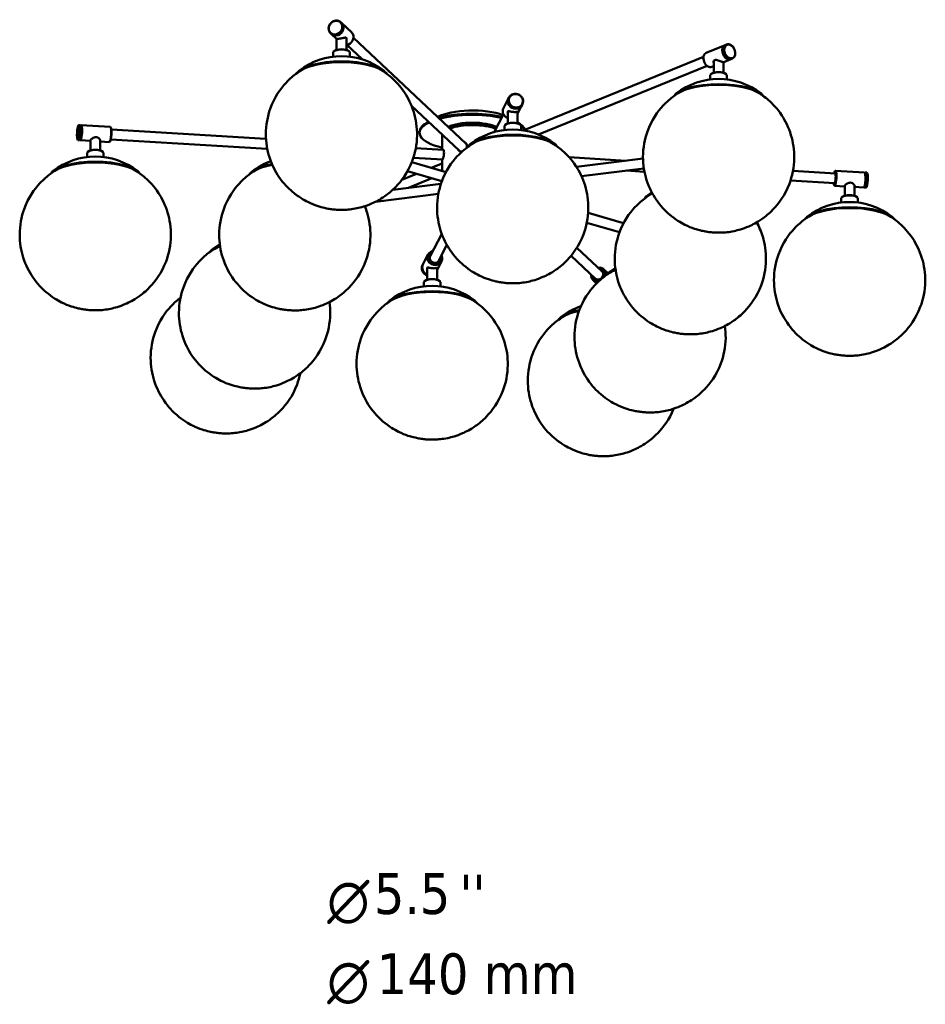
# Model space of a CAD drawing. Header units: millimetres. Extents: x 1817 to 5620, y 999 to 4386.
# Tile 5 of 5: x 4135 to 5334, y 2725 to 4027. Entities that reach past the tile are written whole.
import ezdxf

# ---------------------------------------------------------------- set-up
doc = ezdxf.new("R2010")
doc.units = ezdxf.units.MM
doc.header["$LTSCALE"] = 18
for name, color, linetype, lineweight in [('Symbol (ISO)', 7, 'Continuous', 50), ('Widoczne (ISO)', 7, 'Continuous', 50), ('Wymiar (ISO)', 7, 'Continuous', 18)]:
    doc.layers.add(name, color=color, linetype=linetype, lineweight=lineweight)
doc.styles.add('Styl tekstu27', font='AIGDT___.TTF')
doc.styles.add('Tekst notatki (ISO)', font='tahoma.ttf')

msp = doc.modelspace()

# ---------------------------------------------------------------- linework, layer by layer
at = {"layer": 'Widoczne (ISO)'}
for p, q in [((4560.4, 4024.1), (4561.1, 4023.5)), ((4574.8, 4010.6), (4561.4, 4023.2)), ((4546.7, 4009.6), (4547.4, 4008.9)), ((4554.8, 4002), (4547.7, 4008.6)), ((4554.8, 4002.4), (4554.8, 3987.5)), ((4567.8, 4003), (4567.8, 3987.5)), ((4577.3, 4003.5), (4725.8, 3863.9)), ((4568.4, 3994), (4588.5, 3975.1)), ((5044.2, 3983.7), (5069.3, 3993.9)), ((5071.2, 3994.7), (5070, 3994.1)), ((4550.3, 3984.2), (4550.3, 3978.6)), ((4551.5, 3986), (4551, 3985.6)), ((4571, 3986), (4571.5, 3985.6)), ((4572.3, 3984.2), (4572.3, 3978.6)), ((5040.5, 3978.4), (4801.8, 3881.1)), ((5067.3, 3971.5), (5076.9, 3975.4)), ((5078.8, 3976.1), (5077.5, 3975.6)), ((5045.4, 3966.3), (4822.3, 3875.4)), ((5051.8, 3965.1), (5054.1, 3966.1)), ((5054.1, 3972.7), (5054.1, 3957.4)), ((5067.1, 3971.4), (5067.1, 3957.4)), ((5049.6, 3954.1), (5049.6, 3948.5)), ((5050.8, 3955.9), (5050.3, 3955.5)), ((5070.3, 3955.9), (5070.8, 3955.5)), ((5071.6, 3954.1), (5071.6, 3948.5)), ((4775.7, 3910.5), (4782.5, 3923.6)), ((4783, 3924.7), (4782.6, 3924)), ((4654, 3913.5), (4716.9, 3854.5)), ((4794.5, 3903.3), (4800.2, 3914.5)), ((4800.8, 3915.5), (4800.4, 3914.8)), ((4775.6, 3902.7), (4763.2, 3878.7)), ((4781.5, 3905.9), (4781.5, 3890.4)), ((4794.5, 3905.7), (4794.5, 3890.4)), ((4213, 3887.5), (4213.5, 3888)), ((4213.8, 3888.1), (4215.8, 3888)), ((4216.5, 3887.3), (4216, 3887.8)), ((4216.2, 3887.6), (4216.5, 3887.8)), ((4255.2, 3885.6), (4216.8, 3887.9)), ((4255.9, 3884.9), (4255.4, 3885.5)), ((4256.6, 3882), (4461.3, 3869.7)), ((4777, 3887.1), (4777, 3881.5)), ((4778.2, 3888.9), (4777.7, 3888.5)), ((4797.7, 3888.9), (4798.2, 3888.5)), ((4799, 3887.1), (4799, 3881.5)), ((4255.8, 3869), (4463, 3856.5)), ((4664.7, 3877.7), (4664.7, 3879.1)), ((4694.7, 3875.3), (4694.7, 3875.3)), ((4694.7, 3855.6), (4694.7, 3874.4)), ((4211.9, 3868.8), (4212.3, 3868.3)), ((4212.6, 3868.1), (4214.6, 3868)), ((4215.4, 3868.6), (4214.8, 3868.1)), ((4215.1, 3868.4), (4215.3, 3868.1)), ((4228.9, 3867.2), (4215.6, 3868)), ((4228.9, 3868), (4228.9, 3854.7)), ((4241.9, 3868.4), (4241.9, 3854.7)), ((4254, 3865.6), (4241.9, 3866.4)), ((4254.7, 3866.2), (4254.2, 3865.8)), ((4659.7, 3857.7), (4696.1, 3855.5)), ((4224.4, 3851.4), (4224.4, 3845.8)), ((4225.6, 3853.2), (4225.1, 3852.8)), ((4245.1, 3853.2), (4245.6, 3852.8)), ((4246.4, 3851.4), (4246.4, 3845.8)), ((4656.4, 3844.9), (4695.2, 3842.5)), ((4937.9, 3840.9), (4862.6, 3845.5)), ((4960.5, 3843.7), (4872.3, 3832.8)), ((4654.3, 3838.9), (4699.7, 3825.9)), ((4680.2, 3831.5), (4694.7, 3837.4)), ((4694.7, 3827.3), (4694.7, 3842.6)), ((4961.6, 3830.8), (4879, 3820.5)), ((4641.1, 3815.6), (4660.7, 3823.5)), ((4648.6, 3827), (4694.2, 3813.9)), ((4649.8, 3805.1), (4680.9, 3817.7)), ((4962.3, 3826.4), (4938.3, 3827.9)), ((5215.2, 3824.2), (5159, 3827.6)), ((5214.6, 3827.1), (5215.1, 3827.6)), ((5215.4, 3827.7), (5253.8, 3825.4)), ((5254.5, 3824.7), (5254, 3825.2)), ((5254.2, 3825), (5254.5, 3825.2)), ((5256.7, 3825.2), (5254.7, 3825.3)), ((5257.4, 3824.5), (5257, 3825.1)), ((4629.3, 3802.5), (4693, 3810.5)), ((5214.4, 3811.2), (5155.7, 3814.8)), ((5213.4, 3808.4), (5213.9, 3807.9)), ((5214.2, 3807.7), (5227.5, 3806.9)), ((5227.5, 3807.8), (5227.5, 3794.5)), ((5240.5, 3808.2), (5240.5, 3794.5)), ((5240.5, 3806.2), (5252.6, 3805.4)), ((5253.3, 3806), (5252.8, 3805.5)), ((5253.1, 3805.8), (5253.3, 3805.5)), ((5255.5, 3805.2), (5253.5, 3805.4)), ((5256.3, 3805.8), (5255.8, 3805.4)), ((4606.3, 3786.6), (4689.5, 3796.9)), ((5223, 3791.2), (5223, 3785.5)), ((5224.2, 3793), (5223.7, 3792.6)), ((5243.7, 3793), (5244.2, 3792.6)), ((5245, 3791.2), (5245, 3785.5)), ((4934.8, 3758.4), (4887.8, 3771.9)), ((4929.4, 3746.4), (4886.1, 3758.9)), ((4678.7, 3714.7), (4694, 3744.3)), ((4690.3, 3708.8), (4700.9, 3729.4)), ((4906.4, 3694.2), (4872.9, 3725.7)), ((4675.8, 3716.8), (4669.1, 3703.7)), ((4897.5, 3684.8), (4865.2, 3715.1)), ((4668.6, 3702.7), (4668.9, 3703.4)), ((4693.6, 3707.7), (4687.8, 3696.5)), ((4674.8, 3699.1), (4674.8, 3683.6)), ((4687.8, 3698.8), (4687.8, 3683.6)), ((4908.2, 3697.3), (4913.9, 3692)), ((4670.3, 3680.3), (4670.3, 3674.7)), ((4671.6, 3682.1), (4671.1, 3681.7)), ((4691.1, 3682.1), (4691.6, 3681.7)), ((4692.3, 3680.3), (4692.3, 3674.7)), ((4894.5, 3682.7), (4899, 3678.5))]:
    msp.add_line(p, q, dxfattribs=at)
for centre, start in [((4561.3, 3888.3), 51.6621), ((5060.6, 3858.1), 51.6621), ((4788, 3791.1), 51.6621), ((4235.4, 3755.4), 51.6621), ((4499.5, 3755.2), 110.487), ((5023.1, 3723.6), 124.1332), ((5234, 3695.2), 51.6621), ((4446.2, 3651.8), 120.3728), ((4969.8, 3620.2), 120.3728), ((4681.3, 3584.3), 51.6621), ((4908.1, 3562.4), 109.103)]:
    msp.add_arc(centre, 91, start, 128.3379, dxfattribs=at)
for centre, major_axis, ratio in [((4553.6, 4016.9), (6.85, 7.29), 0.883022), ((4553.4, 4017), (-6.51, -6.92), 0.883022), ((5075, 3985.4), (-3.77, 9.26), 0.719846), ((5075.3, 3985.5), (3.59, -8.8), 0.719846), ((4791.9, 3920.1), (-8.89, 4.58), 0.925417), ((4792, 3920.2), (8.44, -4.35), 0.925417), ((4212.7, 3878.2), (-0.57, -9.48), 0.163176)]:
    msp.add_ellipse(centre, major_axis=major_axis, ratio=ratio, dxfattribs=at)
for centre, major_axis, ratio, start_param, end_param in [((4554.2, 4016.2), (6.85, 7.29), 0.883022, 3.141593, 6.283185), ((4554.6, 4015.9), (-6.85, -7.29), 0.883022, 6.256607, 9.451356), ((4561.3, 4003), (6.5, 0), 0.34202, 0, 0.16334), ((4567.9, 4003.4), (6.85, 7.29), 0.883022, 3.940045, 6.283185), ((4561.3, 4003), (6.66, 0), 0.34202, 6.064557, 6.25457), ((4561.3, 4003), (6.75, 0), 0.34202, 6.010173, 6.171603), ((4561.3, 3984.2), (-11, 0), 0.34202, 3.141593, 6.283185), ((4561.3, 3984.7), (10.5, 0), 0.34202, 0.372527, 2.769066), ((5073.7, 3984.9), (3.77, -9.26), 0.719846, 3.141593, 6.283185), ((5073.1, 3984.6), (-3.77, 9.26), 0.719846, 6.234953, 9.473011), ((5048, 3974.4), (3.77, -9.26), 0.719846, 3.141593, 6.283185), ((4561.3, 3951.3), (-61.5, 0), 0.34202, 3.371634, 6.053144), ((4561.3, 3950.6), (60.8, 0), 0.34202, 0.457586, 2.684007), ((5060.6, 3972.9), (-6.66, 0), 0.34202, 0.166984, 0.218628), ((5060.6, 3972.9), (-6.75, 0), 0.34202, 0.210603, 0.273013), ((5060.6, 3954.1), (-11, 0), 0.34202, 3.141593, 6.283185), ((5060.6, 3954.6), (10.5, 0), 0.34202, 0.372527, 2.769066), ((5060.6, 3921.2), (-61.5, 0), 0.34202, 3.371634, 6.053144), ((5060.6, 3920.5), (60.8, 0), 0.34202, 0.457586, 2.684007), ((4791.4, 3919.1), (-8.89, 4.58), 0.925417, 6.262709, 9.445254), ((4791.5, 3919.4), (8.89, -4.58), 0.925417, 3.141593, 6.283185), ((4784.6, 3905.9), (-8.89, 4.58), 0.925417, 0, 1.694242), ((4734.7, 3888.5), (-55, 0), 0.34202, 3.891793, 5.702613), ((4734.7, 3879.1), (70, 0), 0.34202, 0.979415, 2.262224), ((4734.7, 3877.7), (70, 0), 0.34202, 0.990568, 2.240926), ((4788, 3905.9), (-6.75, 0), 0.34202, 0.082371, 0.273013), ((4788, 3905.9), (-6.66, 0), 0.34202, 6.27266, 6.501814), ((4788, 3905.9), (-6.5, 0), 0.34202, 6.15577, 6.283185), ((4788, 3905.9), (6.66, 0), 0.34202, 6.064557, 6.162886), ((4788, 3905.9), (6.75, 0), 0.34202, 6.010173, 6.148821), ((4213.2, 3878.1), (-0.6, -9.98), 0.163176, 6.117029, 9.590934), ((4215.2, 3878), (0.6, 9.98), 0.163176, 3.141593, 6.283185), ((4216.2, 3877.9), (-0.6, -9.98), 0.163176, 6.117029, 9.590934), ((4215.7, 3878), (0.57, 9.48), 0.163176, 3.307749, 6.117029), ((4215.7, 3878), (-0.57, -9.48), 0.163176, 0.166156, 2.975437), ((4254.6, 3875.6), (0.6, 9.98), 0.163176, 3.141593, 6.283185), ((4255.1, 3875.6), (-0.57, -9.48), 0.163176, 0.166156, 2.975437), ((4734.7, 3877.7), (-70, 0), 0.34202, 5.668471, 7.245736), ((4734.7, 3879.1), (-70, 0), 0.34202, 5.693202, 6.283185), ((4734.7, 3877.7), (-39.5, 0), 0.34202, 3.763308, 5.654935), ((4734.7, 3877.2), (40, 0), 0.34202, 0.642089, 2.490908), ((4734.7, 3875.3), (-40, 0), 0.34202, 3.815929, 5.577596), ((4734.7, 3874.9), (-39.5, 0), 0.34202, 3.812826, 5.571114), ((4734.7, 3874.9), (39.5, 0), 0.34202, 0.671233, 2.429522), ((4734.7, 3874.4), (40, 0), 0.34202, 0.690119, 2.409193), ((4788, 3887.1), (-11, 0), 0.34202, 3.141593, 6.283185), ((4788, 3887.6), (10.5, 0), 0.34202, 0.372527, 2.769066), ((4734.7, 3879.1), (70, 0), 0.34202, 0.122235, 0.546347), ((4734.7, 3877.7), (70, 0), 0.34202, 0.172806, 0.405991), ((4734.7, 3874.4), (-40, 0), 0.34202, 6.219476, 6.283185), ((4734.7, 3875.3), (-40, 0), 0.34202, 6.282633, 6.317536), ((4788, 3854.2), (-61.5, 0), 0.34202, 3.371634, 6.053144), ((4788, 3853.5), (60.8, 0), 0.34202, 0.457586, 2.684007), ((4721.3, 3859.2), (4.62, 4.92), 0.883022, 0.026817, 0.273013), ((4721.3, 3859.2), (4.45, 4.74), 0.883022, 5.254007, 6.283185), ((4235.4, 3851.4), (-11, 0), 0.34202, 3.141593, 6.283185), ((4235.4, 3851.9), (10.5, 0), 0.34202, 0.372527, 2.769066), ((4721.3, 3859.2), (-4.62, -4.92), 0.883022, 6.010173, 6.255131), ((4721.3, 3859.2), (-4.45, -4.74), 0.883022, 0, 0.478627), ((4235.4, 3818.5), (-61.5, 0), 0.34202, 3.371634, 6.053144), ((4235.4, 3817.8), (60.8, 0), 0.34202, 0.457586, 2.684007), ((4499.5, 3818.2), (-61.5, 0), 0.34202, 5.227073, 6.053144), ((4499.5, 3817.5), (60.8, 0), 0.34202, 2.084427, 2.684007), ((5214.3, 3817.7), (0.57, 9.48), 0.163176, 2.324317, 7.100461), ((5214.3, 3817.7), (-0.44, -7.24), 0.163176, 5.824311, 9.883652), ((5214.8, 3817.7), (-0.6, -9.98), 0.163176, 6.117029, 9.590934), ((5214.8, 3817.7), (0.41, 6.74), 0.163176, 0.05244, 0.273013), ((5253.2, 3815.4), (0.6, 9.98), 0.163176, 3.141593, 6.283185), ((5254.1, 3815.3), (-0.6, -9.98), 0.163176, 6.117029, 9.590934), ((5253.7, 3815.4), (-0.57, -9.48), 0.163176, 0.166156, 2.975437), ((5253.7, 3815.4), (0.57, 9.48), 0.163176, 3.307749, 6.117029), ((5256.1, 3815.2), (0.6, 9.98), 0.163176, 3.141593, 6.283185), ((5256.6, 3815.2), (-0.57, -9.48), 0.163176, 0.166156, 2.975437), ((5214.8, 3817.7), (-0.41, -6.74), 0.163176, 6.010173, 6.230746), ((5023.1, 3786.7), (-61.5, 0), 0.34202, 5.685008, 6.053144), ((5023.1, 3786), (60.8, 0), 0.34202, 2.545778, 2.684007), ((5234, 3791.2), (-11, 0), 0.34202, 3.141593, 6.283185), ((5234, 3791.7), (10.5, 0), 0.34202, 0.372527, 2.769066), ((5234, 3758.2), (-61.5, 0), 0.34202, 3.371634, 6.053144), ((5234, 3757.5), (60.8, 0), 0.34202, 0.457586, 2.684007), ((4446.2, 3714.8), (-61.5, 0), 0.34202, 5.552925, 6.053144), ((4446.2, 3714.1), (60.8, 0), 0.34202, 2.420083, 2.684007), ((4684.7, 3712.2), (-8.89, 4.58), 0.925417, 5.419973, 10.28799), ((4684.8, 3712.4), (8.44, -4.35), 0.925417, 2.324317, 7.100461), ((4684.8, 3712.4), (-6.44, 3.32), 0.925417, 5.824311, 9.883652), ((4684.7, 3712.2), (6, -3.09), 0.925417, 2.86858, 6.556198), ((4684.5, 3711.7), (-5.78, 2.98), 0.925417, 0, 0.376411), ((4684.5, 3711.7), (-6, 3.09), 0.925417, 6.010173, 6.23767), ((4677.4, 3698.1), (-8.89, 4.58), 0.925417, 0, 1.74952), ((4677.8, 3698.8), (-8.89, 4.58), 0.925417, 6.262709, 7.995957), ((4678, 3699.1), (-8.89, 4.58), 0.925417, 0, 1.694242), ((4684.5, 3711.7), (5.78, -2.98), 0.925417, 5.906774, 6.283185), ((4684.5, 3711.7), (6, -3.09), 0.925417, 0.045515, 0.273013), ((4901.4, 3690), (6.85, 7.29), 0.883022, 5.276929, 7.146397), ((4681.3, 3699.1), (-6.75, 0), 0.34202, 0.082371, 0.273013), ((4681.3, 3699.1), (-6.66, 0), 0.34202, 6.27266, 6.501814), ((4681.3, 3699.1), (-6.5, 0), 0.34202, 6.15577, 6.283185), ((4681.3, 3699.1), (6.66, 0), 0.34202, 6.064557, 6.162886), ((4681.3, 3699.1), (6.75, 0), 0.34202, 6.010173, 6.148821), ((4901.4, 3690), (-6.85, -7.29), 0.883022, 5.419973, 7.06168), ((4901.2, 3690.2), (-6.51, -6.92), 0.883022, 5.46591, 7.171261), ((4901.2, 3690.2), (-4.96, -5.28), 0.883022, 5.824311, 9.883652), ((4901.4, 3690), (4.62, 4.92), 0.883022, 2.86858, 6.556198), ((4901.2, 3690.2), (6.51, 6.92), 0.883022, 5.124072, 7.100461), ((4901.9, 3689.5), (4.62, 4.92), 0.883022, 0.059091, 0.273013), ((4901.9, 3689.5), (4.45, 4.74), 0.883022, 6.021947, 6.283185), ((4969.8, 3683.3), (-61.5, 0), 0.34202, 5.552925, 6.053144), ((4969.8, 3682.6), (60.8, 0), 0.34202, 2.420083, 2.684007), ((4681.3, 3680.3), (-11, 0), 0.34202, 3.141593, 6.283185), ((4681.3, 3680.8), (10.5, 0), 0.34202, 0.372527, 2.769066), ((4901.9, 3689.5), (-4.62, -4.92), 0.883022, 6.010173, 6.224095), ((4901.9, 3689.5), (-4.45, -4.74), 0.883022, 0, 0.261239), ((4681.3, 3647.3), (-61.5, 0), 0.34202, 3.371634, 6.053144), ((4681.3, 3646.6), (60.8, 0), 0.34202, 0.457586, 2.684007), ((4908.1, 3625.4), (-61.5, 0), 0.34202, 5.256194, 6.053144), ((4908.1, 3624.7), (60.8, 0), 0.34202, 2.128837, 2.684007)]:
    msp.add_ellipse(centre, major_axis=major_axis, ratio=ratio, start_param=start_param, end_param=end_param, dxfattribs=at)
for points, knots in [([(4554.8, 4002), (4554.6, 4002.2), (4554.5, 4002.3), (4554.6, 4002.4), (4554.8, 4002.4), (4555.5, 4002.3), (4556, 4002.2), (4557.3, 4002.2), (4558.1, 4002.3), (4558.9, 4002.4)], [4.294362, 4.294362, 4.294362, 4.294362, 4.510033, 4.510033, 4.776804, 4.776804, 5.040441, 5.040441, 5.304078, 5.304078, 5.304078, 5.304078]), ([(4558.9, 4002.4), (4559.8, 4002.5), (4560.7, 4002.7), (4562.5, 4003.1), (4563.4, 4003.3), (4564.9, 4003.6), (4565.6, 4003.8), (4566.8, 4003.9), (4567.3, 4003.8), (4567.9, 4003.2), (4568, 4002.7), (4568, 4001.8), (4567.9, 4001.5), (4567.8, 4001.1)], [1.060816, 1.060816, 1.060816, 1.060816, 1.324453, 1.324453, 1.58809, 1.58809, 1.854861, 1.854861, 2.121631, 2.121631, 2.388402, 2.388402, 2.539918, 2.539918, 2.539918, 2.539918]), ([(5054.1, 3970.2), (5053.9, 3970.5), (5053.9, 3970.8), (5053.8, 3971.6), (5053.8, 3972.3), (5054.4, 3973.4), (5054.8, 3973.8), (5055.4, 3974.1), (5056, 3974.3), (5056.7, 3974.3), (5058.3, 3974.1), (5059.1, 3973.8), (5060.8, 3973.3), (5061.7, 3972.9), (5063.4, 3972.3), (5064.2, 3972.1), (5064.9, 3971.9)], [3.579888, 3.579888, 3.579888, 3.579888, 3.709722, 3.709722, 3.976492, 3.976492, 4.243263, 4.243263, 4.243263, 4.510033, 4.510033, 4.776804, 4.776804, 5.040441, 5.040441, 5.304078, 5.304078, 5.304078, 5.304078]), ([(4509, 3961.2), (4506.8, 3959.9), (4504.4, 3958.3), (4497.7, 3953.4), (4492.9, 3949.4), (4480.6, 3936.1), (4472.5, 3925), (4463.4, 3899.7), (4461.2, 3887.9), (4461.1, 3865.4), (4462.9, 3854.8), (4469.1, 3835.3), (4473.7, 3826.7), (4484.4, 3810.9), (4490.6, 3804.7), (4504.2, 3793), (4511, 3789.2), (4526.2, 3781.6), (4533, 3779.8), (4540.9, 3777.9), (4543, 3777.5), (4547.2, 3776.8), (4549.3, 3776.6), (4553.6, 3776.1), (4555.7, 3776), (4559.9, 3775.9), (4562, 3775.8), (4569.5, 3776.1), (4574.9, 3776.6), (4587, 3779.1), (4593, 3780.6), (4606.1, 3786.3), (4611.8, 3789.1), (4623.1, 3797.1), (4628, 3801), (4640.6, 3814), (4649, 3825), (4658.7, 3850.5), (4661.2, 3862.3), (4661.5, 3884.9), (4659.9, 3895.6), (4653.9, 3915.3), (4649.5, 3924), (4638.9, 3939.9), (4632.8, 3946.3), (4622.2, 3955.5), (4617.6, 3958.7), (4613.5, 3961.2)], [5.42441, 5.42441, 5.42441, 5.42441, 5.498252, 5.498252, 5.626608, 5.626608, 5.811748, 5.811748, 5.933505, 5.933505, 6.042951, 6.042951, 6.162145, 6.162145, 6.313809, 6.313809, 6.536745, 6.536745, 6.911615, 6.911615, 7.056637, 7.056637, 7.222586, 7.222586, 7.403555, 7.403555, 7.588977, 7.588977, 8.053857, 8.053857, 8.409199, 8.409199, 8.621817, 8.621817, 8.755958, 8.755958, 8.947034, 8.947034, 9.070085, 9.070085, 9.179558, 9.179558, 9.297882, 9.297882, 9.447441, 9.447441, 9.585422, 9.585422, 9.585422, 9.585422]), ([(5064.9, 3971.9), (5065.6, 3971.7), (5066.2, 3971.6), (5067, 3971.4), (5067.2, 3971.4), (5067.3, 3971.5), (5067.3, 3971.5), (5067.3, 3971.5)], [1.0608157, 1.0608157, 1.0608157, 1.0608157, 1.3244531, 1.3244531, 1.5880904, 1.5880904, 1.6117297, 1.6117297, 1.6117297, 1.6117297]), ([(5008.3, 3931.1), (5006.1, 3929.8), (5003.7, 3928.2), (4997, 3923.2), (4992.2, 3919.3), (4979.9, 3906), (4971.8, 3894.9), (4962.7, 3869.6), (4960.5, 3857.8), (4960.4, 3835.3), (4962.2, 3824.7), (4968.4, 3805.2), (4973, 3796.6), (4983.7, 3780.8), (4989.9, 3774.6), (5003.5, 3762.9), (5010.3, 3759), (5025.5, 3751.5), (5032.3, 3749.6), (5040.2, 3747.8), (5042.3, 3747.4), (5046.5, 3746.7), (5048.6, 3746.4), (5052.9, 3746), (5055, 3745.9), (5059.2, 3745.7), (5061.3, 3745.7), (5068.8, 3745.9), (5074.2, 3746.4), (5086.3, 3749), (5092.3, 3750.5), (5105.4, 3756.2), (5111.1, 3759), (5122.4, 3767), (5127.3, 3770.8), (5139.9, 3783.9), (5148.3, 3794.9), (5158, 3820.4), (5160.5, 3832.2), (5160.8, 3854.8), (5159.2, 3865.5), (5153.2, 3885.1), (5148.8, 3893.9), (5138.2, 3909.8), (5132.1, 3916.2), (5121.5, 3925.4), (5116.9, 3928.6), (5112.8, 3931.1)], [6.471607, 6.471607, 6.471607, 6.471607, 6.54545, 6.54545, 6.673805, 6.673805, 6.858946, 6.858946, 6.980702, 6.980702, 7.090149, 7.090149, 7.209342, 7.209342, 7.361006, 7.361006, 7.583942, 7.583942, 7.958813, 7.958813, 8.103834, 8.103834, 8.269784, 8.269784, 8.450752, 8.450752, 8.636175, 8.636175, 9.101054, 9.101054, 9.456397, 9.456397, 9.669014, 9.669014, 9.803155, 9.803155, 9.994232, 9.994232, 10.117283, 10.117283, 10.226755, 10.226755, 10.345079, 10.345079, 10.494638, 10.494638, 10.632619, 10.632619, 10.632619, 10.632619]), ([(4781.5, 3904.4), (4781.4, 3904.5), (4781.4, 3904.5), (4781.2, 3905.2), (4781.2, 3905.7), (4781.3, 3906), (4781.5, 3906.3), (4781.8, 3906.4), (4782.8, 3906.4), (4783.4, 3906.3), (4784.8, 3906), (4785.6, 3905.8), (4787.3, 3905.5), (4788.3, 3905.4), (4789.1, 3905.4)], [3.94405, 3.94405, 3.94405, 3.94405, 3.976492, 3.976492, 4.243263, 4.243263, 4.243263, 4.510033, 4.510033, 4.776804, 4.776804, 5.040441, 5.040441, 5.304078, 5.304078, 5.304078, 5.304078]), ([(4789.1, 3905.4), (4790, 3905.3), (4790.9, 3905.3), (4792.4, 3905.4), (4793, 3905.5), (4794, 3905.6), (4794.3, 3905.7), (4794.7, 3905.6), (4794.8, 3905.5), (4794.6, 3905.1), (4794.5, 3905), (4794.5, 3904.9)], [1.060816, 1.060816, 1.060816, 1.060816, 1.324453, 1.324453, 1.58809, 1.58809, 1.854861, 1.854861, 2.121631, 2.121631, 2.187722, 2.187722, 2.187722, 2.187722]), ([(4228.7, 3867.8), (4228.9, 3868.1), (4229.2, 3868.5), (4230.2, 3869.4), (4230.8, 3870), (4232.2, 3870.9), (4233, 3871.3), (4234.7, 3872), (4235.7, 3872.2), (4237.4, 3872.1), (4238.3, 3871.8), (4239.8, 3870.9), (4240.4, 3870.4), (4241.4, 3869.3), (4241.7, 3868.7), (4242.1, 3867.7), (4242.2, 3867.3), (4242, 3867)], [1.060816, 1.060816, 1.060816, 1.060816, 1.324453, 1.324453, 1.58809, 1.58809, 1.854861, 1.854861, 2.121631, 2.121631, 2.388402, 2.388402, 2.655172, 2.655172, 2.91881, 2.91881, 3.182447, 3.182447, 3.182447, 3.182447]), ([(4228.9, 3867.2), (4228.8, 3867.2), (4228.8, 3867.2), (4228.6, 3867.3), (4228.6, 3867.5), (4228.7, 3867.8)], [5.0086196, 5.0086196, 5.0086196, 5.0086196, 5.040441, 5.040441, 5.3040784, 5.3040784, 5.3040784, 5.3040784]), ([(4735.7, 3864.1), (4733.5, 3862.7), (4731.2, 3861.2), (4724.4, 3856.2), (4719.6, 3852.2), (4707.3, 3839), (4699.2, 3827.9), (4690.1, 3802.6), (4687.9, 3790.8), (4687.8, 3768.3), (4689.6, 3757.7), (4695.8, 3738.2), (4700.4, 3729.6), (4711.1, 3713.8), (4717.3, 3707.6), (4730.9, 3695.9), (4737.7, 3692), (4752.9, 3684.5), (4759.7, 3682.6), (4767.7, 3680.8), (4769.7, 3680.4), (4773.9, 3679.7), (4776, 3679.4), (4780.3, 3679), (4782.4, 3678.9), (4786.6, 3678.7), (4788.7, 3678.7), (4796.2, 3678.9), (4801.7, 3679.4), (4813.7, 3682), (4819.7, 3683.5), (4832.8, 3689.2), (4838.5, 3692), (4849.8, 3699.9), (4854.7, 3703.8), (4867.3, 3716.9), (4875.7, 3727.9), (4885.4, 3753.4), (4887.9, 3765.1), (4888.2, 3787.8), (4886.6, 3798.5), (4880.6, 3818.1), (4876.2, 3826.8), (4865.6, 3842.8), (4859.5, 3849.1), (4849, 3858.4), (4844.4, 3861.6), (4840.3, 3864.1)], [5.948008, 5.948008, 5.948008, 5.948008, 6.021851, 6.021851, 6.150207, 6.150207, 6.335347, 6.335347, 6.457103, 6.457103, 6.56655, 6.56655, 6.685743, 6.685743, 6.837408, 6.837408, 7.060344, 7.060344, 7.435214, 7.435214, 7.580235, 7.580235, 7.746185, 7.746185, 7.927153, 7.927153, 8.112576, 8.112576, 8.577456, 8.577456, 8.932798, 8.932798, 9.145415, 9.145415, 9.279557, 9.279557, 9.470633, 9.470633, 9.593684, 9.593684, 9.703157, 9.703157, 9.821481, 9.821481, 9.97104, 9.97104, 10.109021, 10.109021, 10.109021, 10.109021]), ([(4724.3, 3865.3), (4724.8, 3865.1), (4725.2, 3864.8), (4726.1, 3864), (4726.7, 3863.3), (4727.3, 3861.8), (4727.5, 3860.9), (4727.5, 3860.1), (4727.5, 3859.5), (4727.4, 3858.9), (4727.2, 3858.3)], [3.4082936, 3.4082936, 3.4082936, 3.4082936, 3.5670269, 3.5670269, 3.8218186, 3.8218186, 4.0766103, 4.0766103, 4.0766103, 4.2646966, 4.2646966, 4.2646966, 4.2646966]), ([(4695.4, 3855.6), (4695.5, 3855.7), (4695.6, 3855.8), (4696, 3855.7), (4696.2, 3855.5), (4696.6, 3854.8), (4696.7, 3854.2), (4696.9, 3852.9), (4697, 3852.1), (4697, 3851.3), (4697, 3850.5), (4696.9, 3849.6), (4696.7, 3847.8), (4696.6, 3846.9), (4696.2, 3845.4), (4696, 3844.7), (4695.6, 3843.5), (4695.4, 3843), (4695.3, 3842.7)], [3.111442, 3.111442, 3.111442, 3.111442, 3.312242, 3.312242, 3.567027, 3.567027, 3.821819, 3.821819, 4.07661, 4.07661, 4.07661, 4.331402, 4.331402, 4.586194, 4.586194, 4.840978, 4.840978, 5.095763, 5.095763, 5.095763, 5.095763]), ([(4721, 3853.2), (4720.2, 3853.1), (4719.3, 3853.1), (4717.8, 3853.5), (4717.1, 3853.9), (4716.2, 3854.8), (4715.8, 3855.2), (4715.5, 3855.7)], [1.0191526, 1.0191526, 1.0191526, 1.0191526, 1.2739371, 1.2739371, 1.5287217, 1.5287217, 1.7272483, 1.7272483, 1.7272483, 1.7272483]), ([(4695.3, 3842.7), (4695.1, 3842.4), (4695, 3842.3), (4694.8, 3842.3), (4694.8, 3842.4), (4694.8, 3842.6)], [1.0191526, 1.0191526, 1.0191526, 1.0191526, 1.2739371, 1.2739371, 1.42391, 1.42391, 1.42391, 1.42391]), ([(4183.1, 3828.4), (4180.9, 3827), (4178.5, 3825.5), (4171.8, 3820.5), (4167, 3816.5), (4154.7, 3803.3), (4146.6, 3792.2), (4137.5, 3766.9), (4135.3, 3755.1), (4135.2, 3732.6), (4137, 3722), (4143.2, 3702.5), (4147.8, 3693.9), (4158.5, 3678.1), (4164.7, 3671.8), (4178.3, 3660.2), (4185.1, 3656.3), (4200.3, 3648.7), (4207.1, 3646.9), (4215.1, 3645.1), (4217.1, 3644.7), (4221.3, 3644), (4223.4, 3643.7), (4227.7, 3643.3), (4229.8, 3643.2), (4234, 3643), (4236.1, 3643), (4243.6, 3643.2), (4249.1, 3643.7), (4261.1, 3646.2), (4267.1, 3647.8), (4280.2, 3653.5), (4285.9, 3656.3), (4297.2, 3664.2), (4302.1, 3668.1), (4314.7, 3681.2), (4323.1, 3692.2), (4332.8, 3717.7), (4335.3, 3729.4), (4335.6, 3752.1), (4334, 3762.8), (4328, 3782.4), (4323.6, 3791.1), (4313, 3807.1), (4306.9, 3813.4), (4296.3, 3822.7), (4291.8, 3825.9), (4287.6, 3828.4)], [4.377212, 4.377212, 4.377212, 4.377212, 4.451054, 4.451054, 4.57941, 4.57941, 4.76455, 4.76455, 4.886307, 4.886307, 4.995754, 4.995754, 5.114947, 5.114947, 5.266611, 5.266611, 5.489547, 5.489547, 5.864418, 5.864418, 6.009439, 6.009439, 6.175389, 6.175389, 6.356357, 6.356357, 6.54178, 6.54178, 7.006659, 7.006659, 7.362002, 7.362002, 7.574619, 7.574619, 7.70876, 7.70876, 7.899837, 7.899837, 8.022888, 8.022888, 8.13236, 8.13236, 8.250684, 8.250684, 8.400243, 8.400243, 8.538224, 8.538224, 8.538224, 8.538224]), ([(4447.2, 3828.2), (4445, 3826.8), (4442.7, 3825.3), (4435.9, 3820.3), (4431.1, 3816.3), (4418.8, 3803.1), (4410.8, 3792), (4401.7, 3766.7), (4399.4, 3754.9), (4399.4, 3732.4), (4401.1, 3721.8), (4407.4, 3702.3), (4411.9, 3693.6), (4422.6, 3677.9), (4428.8, 3671.6), (4442.4, 3660), (4449.2, 3656.1), (4464.4, 3648.5), (4471.2, 3646.7), (4479.2, 3644.9), (4481.2, 3644.5), (4485.4, 3643.8), (4487.6, 3643.5), (4491.8, 3643.1), (4493.9, 3643), (4498.1, 3642.8), (4500.2, 3642.8), (4507.7, 3643), (4513.2, 3643.5), (4525.2, 3646), (4531.3, 3647.6), (4544.3, 3653.3), (4550.1, 3656.1), (4561.4, 3664), (4566.2, 3667.9), (4578.9, 3681), (4587.3, 3692), (4596.9, 3717.4), (4599.4, 3729.2), (4599.8, 3751.9), (4598.1, 3762.6), (4594.3, 3775.1), (4593.3, 3778), (4592.1, 3780.7)], [4.900811, 4.900811, 4.900811, 4.900811, 4.974653, 4.974653, 5.103009, 5.103009, 5.288149, 5.288149, 5.409906, 5.409906, 5.519353, 5.519353, 5.638546, 5.638546, 5.79021, 5.79021, 6.013146, 6.013146, 6.388017, 6.388017, 6.533038, 6.533038, 6.698987, 6.698987, 6.879956, 6.879956, 7.065379, 7.065379, 7.530258, 7.530258, 7.8856, 7.8856, 8.098218, 8.098218, 8.232359, 8.232359, 8.423436, 8.423436, 8.546486, 8.546486, 8.655959, 8.655959, 8.691174, 8.691174, 8.691174, 8.691174]), ([(5227.5, 3807), (5227.4, 3807), (5227.4, 3807), (5227.2, 3807.1), (5227.2, 3807.3), (5227.3, 3807.6)], [2.8869883, 2.8869883, 2.8869883, 2.8869883, 2.9188096, 2.9188096, 3.182447, 3.182447, 3.182447, 3.182447]), ([(5227.3, 3807.6), (5227.5, 3807.9), (5227.8, 3808.3), (5228.8, 3809.2), (5229.4, 3809.7), (5230.8, 3810.7), (5231.6, 3811.1), (5233.3, 3811.8), (5234.3, 3812), (5235.1, 3811.9), (5236, 3811.8), (5236.9, 3811.6), (5238.4, 3810.7), (5239, 3810.2), (5240, 3809.1), (5240.3, 3808.5), (5240.7, 3807.5), (5240.8, 3807.1), (5240.6, 3806.8)], [3.182447, 3.182447, 3.182447, 3.182447, 3.446084, 3.446084, 3.709722, 3.709722, 3.976492, 3.976492, 4.243263, 4.243263, 4.243263, 4.510033, 4.510033, 4.776804, 4.776804, 5.040441, 5.040441, 5.304078, 5.304078, 5.304078, 5.304078]), ([(4970.9, 3796.6), (4968.7, 3795.3), (4966.3, 3793.7), (4959.6, 3788.7), (4954.8, 3784.8), (4942.5, 3771.5), (4934.4, 3760.4), (4925.3, 3735.1), (4923.1, 3723.3), (4923, 3700.8), (4924.8, 3690.2), (4931, 3670.7), (4935.6, 3662.1), (4946.3, 3646.3), (4952.5, 3640.1), (4966.1, 3628.4), (4972.9, 3624.5), (4988.1, 3617), (4994.8, 3615.1), (5002.8, 3613.3), (5004.9, 3612.9), (5009.1, 3612.2), (5011.2, 3611.9), (5015.5, 3611.5), (5017.6, 3611.4), (5021.8, 3611.2), (5023.9, 3611.2), (5031.4, 3611.4), (5036.8, 3611.9), (5048.9, 3614.5), (5054.9, 3616), (5068, 3621.7), (5073.7, 3624.5), (5085, 3632.4), (5089.9, 3636.3), (5102.5, 3649.4), (5110.9, 3660.4), (5120.6, 3685.9), (5123, 3697.6), (5123.4, 3720.3), (5121.8, 3731), (5116.8, 3747.5), (5114, 3753.8), (5110.9, 3759.3)], [0.712021, 0.712021, 0.712021, 0.712021, 0.785863, 0.785863, 0.914219, 0.914219, 1.099359, 1.099359, 1.221116, 1.221116, 1.330562, 1.330562, 1.449756, 1.449756, 1.60142, 1.60142, 1.824356, 1.824356, 2.199226, 2.199226, 2.344248, 2.344248, 2.510197, 2.510197, 2.691166, 2.691166, 2.876588, 2.876588, 3.341468, 3.341468, 3.69681, 3.69681, 3.909428, 3.909428, 4.043569, 4.043569, 4.234645, 4.234645, 4.357696, 4.357696, 4.467169, 4.467169, 4.548599, 4.548599, 4.548599, 4.548599]), ([(5181.7, 3768.2), (5179.5, 3766.8), (5177.1, 3765.3), (5170.4, 3760.3), (5165.6, 3756.3), (5153.3, 3743.1), (5145.2, 3732), (5136.1, 3706.6), (5133.9, 3694.9), (5133.8, 3672.4), (5135.6, 3661.7), (5141.8, 3642.2), (5146.4, 3633.6), (5157.1, 3617.9), (5163.3, 3611.6), (5176.9, 3600), (5183.7, 3596.1), (5198.9, 3588.5), (5205.7, 3586.7), (5213.6, 3584.9), (5215.7, 3584.5), (5219.9, 3583.8), (5222, 3583.5), (5226.3, 3583.1), (5228.4, 3582.9), (5232.6, 3582.8), (5234.7, 3582.8), (5242.2, 3583), (5247.6, 3583.5), (5259.7, 3586), (5265.7, 3587.6), (5278.8, 3593.2), (5284.5, 3596.1), (5295.8, 3604), (5300.7, 3607.9), (5313.3, 3620.9), (5321.7, 3632), (5331.4, 3657.4), (5333.9, 3669.2), (5334.2, 3691.9), (5332.6, 3702.6), (5326.6, 3722.2), (5322.2, 3730.9), (5311.6, 3746.9), (5305.5, 3753.2), (5294.9, 3762.5), (5290.3, 3765.7), (5286.2, 3768.2)], [1.235619, 1.235619, 1.235619, 1.235619, 1.309462, 1.309462, 1.437818, 1.437818, 1.622958, 1.622958, 1.744714, 1.744714, 1.854161, 1.854161, 1.973354, 1.973354, 2.125019, 2.125019, 2.347955, 2.347955, 2.722825, 2.722825, 2.867846, 2.867846, 3.033796, 3.033796, 3.214764, 3.214764, 3.400187, 3.400187, 3.865067, 3.865067, 4.220409, 4.220409, 4.433026, 4.433026, 4.567168, 4.567168, 4.758244, 4.758244, 4.881295, 4.881295, 4.990768, 4.990768, 5.109092, 5.109092, 5.258651, 5.258651, 5.396632, 5.396632, 5.396632, 5.396632]), ([(4393.9, 3724.8), (4391.7, 3723.4), (4389.4, 3721.9), (4382.6, 3716.9), (4377.8, 3712.9), (4365.5, 3699.7), (4357.5, 3688.6), (4348.4, 3663.3), (4346.1, 3651.5), (4346, 3629), (4347.8, 3618.4), (4354.1, 3598.9), (4358.6, 3590.2), (4369.3, 3574.5), (4375.5, 3568.2), (4389.1, 3556.6), (4395.9, 3552.7), (4411.1, 3545.1), (4417.9, 3543.3), (4425.9, 3541.5), (4427.9, 3541.1), (4432.1, 3540.4), (4434.2, 3540.1), (4438.5, 3539.7), (4440.6, 3539.6), (4444.8, 3539.4), (4446.9, 3539.4), (4454.4, 3539.6), (4459.9, 3540.1), (4471.9, 3542.6), (4478, 3544.2), (4491, 3549.9), (4496.8, 3552.7), (4508, 3560.6), (4512.9, 3564.5), (4525.5, 3577.6), (4534, 3588.6), (4543.6, 3614), (4546.1, 3625.8), (4546.4, 3643.2), (4546, 3648.6), (4545.2, 3653.9)], [3.853613, 3.853613, 3.853613, 3.853613, 3.927456, 3.927456, 4.055811, 4.055811, 4.240952, 4.240952, 4.362708, 4.362708, 4.472155, 4.472155, 4.591348, 4.591348, 4.743013, 4.743013, 4.965948, 4.965948, 5.340819, 5.340819, 5.48584, 5.48584, 5.65179, 5.65179, 5.832758, 5.832758, 6.018181, 6.018181, 6.48306, 6.48306, 6.838403, 6.838403, 7.05102, 7.05102, 7.185162, 7.185162, 7.376238, 7.376238, 7.499289, 7.499289, 7.554704, 7.554704, 7.554704, 7.554704]), ([(4674.8, 3697.6), (4674.8, 3697.7), (4674.8, 3697.7), (4674.6, 3698.4), (4674.5, 3698.8), (4674.9, 3699.4), (4675.2, 3699.6), (4676.2, 3699.6), (4676.8, 3699.5), (4678.1, 3699.2), (4679, 3699), (4680.7, 3698.7), (4681.7, 3698.6), (4682.5, 3698.6)], [1.822419, 1.822419, 1.822419, 1.822419, 1.854861, 1.854861, 2.121631, 2.121631, 2.388402, 2.388402, 2.655172, 2.655172, 2.91881, 2.91881, 3.182447, 3.182447, 3.182447, 3.182447]), ([(4682.5, 3698.6), (4683.4, 3698.5), (4684.3, 3698.5), (4685.8, 3698.6), (4686.4, 3698.7), (4687.4, 3698.8), (4687.7, 3698.9), (4688.1, 3698.8), (4688.2, 3698.6), (4688, 3698.3), (4688, 3698.3), (4687.9, 3698.2), (4687.8, 3698.1)], [3.182447, 3.182447, 3.182447, 3.182447, 3.446084, 3.446084, 3.709722, 3.709722, 3.976492, 3.976492, 4.243263, 4.243263, 4.243263, 4.309353, 4.309353, 4.309353, 4.309353]), ([(4917.5, 3693.2), (4915.3, 3691.8), (4913, 3690.3), (4906.2, 3685.3), (4901.5, 3681.4), (4889.2, 3668.1), (4881.1, 3657), (4872, 3631.7), (4869.7, 3619.9), (4869.7, 3597.4), (4871.5, 3586.8), (4877.7, 3567.3), (4882.3, 3558.7), (4893, 3542.9), (4899.1, 3536.7), (4912.8, 3525), (4919.5, 3521.1), (4934.8, 3513.6), (4941.5, 3511.7), (4949.5, 3509.9), (4951.6, 3509.5), (4955.8, 3508.8), (4957.9, 3508.5), (4962.1, 3508.1), (4964.3, 3508), (4968.5, 3507.8), (4970.6, 3507.8), (4978.1, 3508), (4983.5, 3508.5), (4995.6, 3511.1), (5001.6, 3512.6), (5014.7, 3518.3), (5020.4, 3521.1), (5031.7, 3529), (5036.6, 3532.9), (5049.2, 3546), (5057.6, 3557), (5067.2, 3582.5), (5069.7, 3594.2), (5070, 3611.6), (5069.7, 3617), (5068.9, 3622.3)], [1.759218, 1.759218, 1.759218, 1.759218, 1.833061, 1.833061, 1.961416, 1.961416, 2.146557, 2.146557, 2.268313, 2.268313, 2.37776, 2.37776, 2.496953, 2.496953, 2.648617, 2.648617, 2.871553, 2.871553, 3.246424, 3.246424, 3.391445, 3.391445, 3.557395, 3.557395, 3.738363, 3.738363, 3.923786, 3.923786, 4.388665, 4.388665, 4.744008, 4.744008, 4.956625, 4.956625, 5.090766, 5.090766, 5.281843, 5.281843, 5.404894, 5.404894, 5.460309, 5.460309, 5.460309, 5.460309]), ([(4348.1, 3659.7), (4344.2, 3656.7), (4339.9, 3653), (4328.1, 3640.4), (4320, 3629.2), (4310.9, 3603.9), (4308.7, 3592.2), (4308.6, 3569.6), (4310.4, 3559), (4316.6, 3539.5), (4321.2, 3530.9), (4331.9, 3515.1), (4338.1, 3508.9), (4351.7, 3497.2), (4358.5, 3493.4), (4373.7, 3485.8), (4380.5, 3484), (4388.5, 3482.1), (4390.5, 3481.7), (4394.7, 3481), (4396.8, 3480.8), (4401.1, 3480.4), (4403.2, 3480.2), (4407.4, 3480.1), (4409.5, 3480.1), (4417, 3480.3), (4422.5, 3480.8), (4434.5, 3483.3), (4440.5, 3484.8), (4453.6, 3490.5), (4459.3, 3493.4), (4470.6, 3501.3), (4475.5, 3505.2), (4488.1, 3518.2), (4496.5, 3529.2), (4504.2, 3549.4), (4505.7, 3554.5), (4506.8, 3559.8)], [3.416995, 3.416995, 3.416995, 3.416995, 3.532213, 3.532213, 3.717353, 3.717353, 3.839109, 3.839109, 3.948556, 3.948556, 4.06775, 4.06775, 4.219414, 4.219414, 4.44235, 4.44235, 4.81722, 4.81722, 4.962241, 4.962241, 5.128191, 5.128191, 5.30916, 5.30916, 5.494582, 5.494582, 5.959462, 5.959462, 6.314804, 6.314804, 6.527422, 6.527422, 6.661563, 6.661563, 6.852639, 6.852639, 6.910594, 6.910594, 6.910594, 6.910594]), ([(4629.1, 3657.3), (4626.9, 3655.9), (4624.5, 3654.4), (4617.8, 3649.4), (4613, 3645.4), (4600.7, 3632.2), (4592.6, 3621.1), (4583.5, 3595.8), (4581.3, 3584), (4581.2, 3561.5), (4583, 3550.9), (4589.2, 3531.4), (4593.8, 3522.7), (4604.5, 3507), (4610.7, 3500.7), (4624.3, 3489.1), (4631.1, 3485.2), (4646.3, 3477.6), (4653, 3475.8), (4661, 3474), (4663.1, 3473.6), (4667.3, 3472.9), (4669.4, 3472.6), (4673.7, 3472.2), (4675.8, 3472.1), (4680, 3471.9), (4682.1, 3471.9), (4689.6, 3472.1), (4695, 3472.6), (4707.1, 3475.1), (4713.1, 3476.7), (4726.2, 3482.4), (4731.9, 3485.2), (4743.2, 3493.1), (4748.1, 3497), (4760.7, 3510.1), (4769.1, 3521.1), (4778.8, 3546.6), (4781.2, 3558.3), (4781.6, 3581), (4780, 3591.7), (4774, 3611.3), (4769.6, 3620), (4759, 3636), (4752.9, 3642.3), (4742.3, 3651.6), (4737.7, 3654.8), (4733.6, 3657.3)], [2.806416, 2.806416, 2.806416, 2.806416, 2.880258, 2.880258, 3.008614, 3.008614, 3.193754, 3.193754, 3.315511, 3.315511, 3.424957, 3.424957, 3.544151, 3.544151, 3.695815, 3.695815, 3.918751, 3.918751, 4.293621, 4.293621, 4.438643, 4.438643, 4.604592, 4.604592, 4.785561, 4.785561, 4.970984, 4.970984, 5.435863, 5.435863, 5.791205, 5.791205, 6.003823, 6.003823, 6.137964, 6.137964, 6.329041, 6.329041, 6.452091, 6.452091, 6.561564, 6.561564, 6.679888, 6.679888, 6.829447, 6.829447, 6.967428, 6.967428, 6.967428, 6.967428]), ([(4855.8, 3635.3), (4853.6, 3634), (4851.2, 3632.4), (4844.5, 3627.5), (4839.7, 3623.5), (4827.4, 3610.2), (4819.3, 3599.1), (4810.2, 3573.8), (4808, 3562.1), (4807.9, 3539.5), (4809.7, 3528.9), (4815.9, 3509.4), (4820.5, 3500.8), (4831.2, 3485), (4837.4, 3478.8), (4851, 3467.1), (4857.8, 3463.3), (4873, 3455.7), (4879.8, 3453.9), (4887.8, 3452), (4889.8, 3451.6), (4894, 3450.9), (4896.1, 3450.7), (4900.4, 3450.2), (4902.5, 3450.1), (4906.7, 3450), (4908.8, 3450), (4916.3, 3450.2), (4921.8, 3450.7), (4933.8, 3453.2), (4939.8, 3454.7), (4952.9, 3460.4), (4958.6, 3463.3), (4969.9, 3471.2), (4974.8, 3475.1), (4987.1, 3487.8), (4995.2, 3498.2), (5001, 3512.8)], [2.282817, 2.282817, 2.282817, 2.282817, 2.356659, 2.356659, 2.485015, 2.485015, 2.670155, 2.670155, 2.791912, 2.791912, 2.901359, 2.901359, 3.020552, 3.020552, 3.172216, 3.172216, 3.395152, 3.395152, 3.770023, 3.770023, 3.915044, 3.915044, 4.080994, 4.080994, 4.261962, 4.261962, 4.447385, 4.447385, 4.912264, 4.912264, 5.267607, 5.267607, 5.480224, 5.480224, 5.614365, 5.614365, 5.79789, 5.79789, 5.79789, 5.79789])]:
    msp.add_open_spline(points, degree=3, knots=knots, dxfattribs=at)
for points in [[(4242, 3867), (4242, 3866.9), (4241.9, 3866.8), (4241.9, 3866.8)], [(4721.1, 3853.2), (4721, 3853.2), (4721, 3853.2), (4721, 3853.2)], [(5240.6, 3806.8), (5240.6, 3806.7), (5240.5, 3806.6), (5240.5, 3806.6)]]:
    msp.add_open_spline(points, degree=3, dxfattribs=at)

# ---------------------------------------------------------------- texts
at = {"layer": 'Symbol (ISO)', "insert": (4717.2, 2896.4), "char_height": 54, "attachment_point": 1, "line_spacing_factor": 2, "style": 'Tekst notatki (ISO)'}
msp.add_mtext("\\fTahoma|b0|i0;''\\P", dxfattribs=at)
at = {"layer": 'Wymiar (ISO)', "char_height": 54, "attachment_point": 7}
for s, insert, style in [('5.5', (4604.1, 2843.3), 'Tekst notatki (ISO)'), ('\\fAIGDT|b0|i0|p0;n', (4542.3, 2830.9), 'Styl tekstu27'), ('140 mm', (4607.8, 2737.2), 'Tekst notatki (ISO)'), ('\\fAIGDT|b0|i0|p0;n', (4542.3, 2724.8), 'Styl tekstu27')]:
    msp.add_mtext(s, dxfattribs=dict(at, insert=insert, style=style))

doc.saveas('drawing.dxf')
